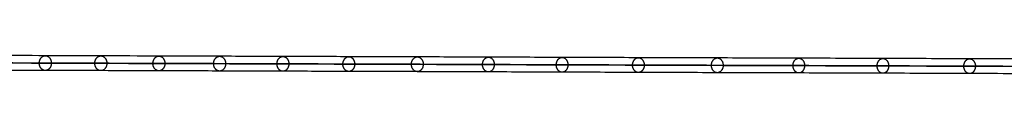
# Model space of a CAD drawing. Header units: millimetres. Extents: x -1110 to 1090, y -14 to 15.
# Tile 4 of 11: x -925 to -738, y -1 to 3. Entities that reach past the tile are written whole.
import ezdxf

# ---------------------------------------------------------------- set-up
doc = ezdxf.new("R2010")
doc.units = ezdxf.units.MM
doc.layers.add('CABLE', color=7, linetype='Continuous')

msp = doc.modelspace()

# ---------------------------------------------------------------- linework, layer by layer
at = {"layer": 'CABLE'}
for points, knots in [([(-727.73, 1.96, 253.62), (-733.39, 1.98, 260.72), (-744.55, 2.02, 274.75), (-761.01, 2.08, 295.58), (-776.97, 2.13, 315.93), (-792.44, 2.18, 335.8), (-807.42, 2.23, 355.19), (-821.9, 2.28, 374.08), (-835.89, 2.33, 392.5), (-849.39, 2.38, 410.43), (-862.39, 2.42, 427.88), (-874.9, 2.46, 444.85), (-886.92, 2.5, 461.33), (-898.44, 2.54, 477.33), (-909.47, 2.57, 492.85), (-920, 2.61, 507.88), (-928.44, 2.64, 520.1), (-934.95, 2.66, 529.65), (-939.64, 2.67, 536.6), (-944.25, 2.69, 543.48), (-948.7, 2.7, 550.18), (-953.05, 2.71, 556.82), (-957.26, 2.73, 563.28), (-961.37, 2.74, 569.68), (-965.32, 2.75, 575.9), (-969.19, 2.76, 582.05), (-972.9, 2.78, 588.03), (-976.51, 2.79, 593.94), (-979.97, 2.8, 599.68), (-983.34, 2.81, 605.35), (-986.56, 2.82, 610.85), (-989.68, 2.82, 616.28), (-992.18, 2.83, 620.7), (-994.14, 2.84, 624.21), (-995.55, 2.84, 626.77), (-996.93, 2.85, 629.31), (-998.28, 2.85, 631.81), (-999.61, 2.85, 634.29), (-1001.32, 2.86, 637.52), (-1002.98, 2.86, 640.72), (-1004.59, 2.87, 643.88), (-1005.75, 2.87, 646.2), (-1006.89, 2.87, 648.5), (-1008, 2.87, 650.76), (-1009.08, 2.88, 653), (-1010.12, 2.88, 655.19), (-1011.13, 2.88, 657.37), (-1012.11, 2.89, 659.51), (-1013.07, 2.89, 661.62), (-1013.99, 2.89, 663.71), (-1014.88, 2.89, 665.76), (-1015.74, 2.89, 667.79), (-1016.57, 2.9, 669.78), (-1017.37, 2.9, 671.74), (-1018.14, 2.9, 673.67), (-1018.87, 2.9, 675.57), (-1019.58, 2.9, 677.44), (-1020.25, 2.9, 679.28), (-1020.89, 2.9, 681.09), (-1021.51, 2.9, 682.87), (-1022.09, 2.91, 684.62), (-1022.64, 2.91, 686.34), (-1023.16, 2.91, 688.03), (-1023.65, 2.91, 689.69), (-1024.11, 2.91, 691.31), (-1024.53, 2.91, 692.91), (-1024.93, 2.91, 694.48), (-1025.18, 2.91, 695.52), (-1025.3, 2.91, 696.03)], [0, 0, 0, 0, 27.235592, 53.785722, 79.650681, 104.830781, 129.326365, 153.137801, 176.265493, 198.709879, 220.47144, 241.550705, 261.948254, 281.664727, 300.700834, 319.057364, 336.735196, 345.235256, 353.735315, 361.897072, 370.058829, 377.882909, 385.706989, 393.194102, 400.681215, 407.832173, 414.983131, 421.798864, 428.614597, 435.096181, 441.577765, 447.726451, 453.875137, 456.825092, 459.775046, 462.642346, 465.509645, 468.294514, 471.079383, 476.484752, 479.105521, 481.72629, 484.265439, 486.804588, 489.26244, 491.720293, 494.097206, 496.47412, 498.770491, 501.066862, 503.303096, 505.499395, 507.655884, 509.772694, 511.849967, 513.88785, 515.8865, 517.846082, 519.766774, 521.648761, 523.492244, 525.297433, 527.064555, 528.793849, 530.485572, 532.139999, 533.757421, 535.338075, 535.338075, 535.338075, 535.338075]), ([(-728.83, 0.56, 252.75), (-734.49, 0.58, 259.85), (-745.65, 0.62, 273.88), (-762.11, 0.68, 294.72), (-778.08, 0.73, 315.07), (-793.55, 0.78, 334.95), (-808.53, 0.83, 354.33), (-823.02, 0.88, 373.24), (-837.01, 0.93, 391.66), (-850.51, 0.98, 409.6), (-863.52, 1.02, 427.05), (-876.03, 1.06, 444.03), (-888.05, 1.1, 460.51), (-899.58, 1.14, 476.52), (-910.61, 1.17, 492.05), (-921.16, 1.21, 507.09), (-929.59, 1.24, 519.31), (-936.11, 1.26, 528.87), (-940.81, 1.27, 535.82), (-945.41, 1.29, 542.7), (-949.87, 1.3, 549.42), (-954.23, 1.31, 556.05), (-958.43, 1.33, 562.53), (-962.55, 1.34, 568.92), (-966.51, 1.35, 575.15), (-970.37, 1.36, 581.31), (-974.09, 1.38, 587.3), (-977.71, 1.39, 593.22), (-981.18, 1.4, 598.97), (-984.55, 1.41, 604.64), (-987.77, 1.42, 610.15), (-990.9, 1.43, 615.58), (-993.4, 1.43, 620.02), (-995.36, 1.44, 623.53), (-996.78, 1.44, 626.1), (-998.17, 1.45, 628.64), (-999.52, 1.45, 631.15), (-1000.85, 1.45, 633.63), (-1002.56, 1.46, 636.88), (-1004.23, 1.46, 640.08), (-1005.84, 1.47, 643.25), (-1007.01, 1.47, 645.58), (-1008.15, 1.47, 647.88), (-1009.26, 1.48, 650.15), (-1010.34, 1.48, 652.39), (-1011.39, 1.48, 654.6), (-1012.41, 1.48, 656.78), (-1013.39, 1.49, 658.93), (-1014.35, 1.49, 661.05), (-1015.27, 1.49, 663.15), (-1016.17, 1.49, 665.21), (-1017.03, 1.49, 667.24), (-1017.87, 1.5, 669.25), (-1018.67, 1.5, 671.22), (-1019.44, 1.5, 673.16), (-1020.18, 1.5, 675.07), (-1020.89, 1.5, 676.95), (-1021.57, 1.5, 678.8), (-1022.22, 1.5, 680.63), (-1022.83, 1.51, 682.42), (-1023.42, 1.51, 684.18), (-1023.98, 1.51, 685.92), (-1024.5, 1.51, 687.62), (-1024.99, 1.51, 689.3), (-1025.46, 1.51, 690.94), (-1025.89, 1.51, 692.56), (-1026.29, 1.51, 694.15), (-1026.54, 1.51, 695.2), (-1026.66, 1.51, 695.72), (-1026.67, 1.51, 695.77), (-1026.69, 1.51, 695.82), (-1026.7, 1.51, 695.87)], [0, 0, 0, 0, 27.267565, 53.848863, 79.744184, 104.953845, 129.478184, 153.317573, 176.472415, 198.943149, 220.730257, 241.834267, 262.255761, 281.99538, 301.053834, 319.431913, 337.130497, 345.640535, 354.150573, 362.321911, 370.49325, 378.326514, 386.159779, 393.655682, 401.151585, 408.310937, 415.470289, 422.294024, 429.117758, 435.606951, 442.096144, 448.252048, 454.407952, 457.361369, 460.314787, 463.185452, 466.056117, 468.844256, 471.632394, 477.044109, 479.667954, 482.2918, 484.83393, 487.376059, 489.836797, 492.297534, 494.677239, 497.056943, 499.35601, 501.655076, 503.893935, 506.092812, 508.251833, 510.371129, 512.45084, 514.491115, 516.492111, 518.453994, 520.37694, 522.261137, 524.106783, 525.914092, 527.683288, 529.414612, 531.108322, 532.76469, 534.384011, 535.966599, 535.966599, 535.966599, 536.125454, 536.125454, 536.125454, 536.125454]), ([(-727.73, -0.84, 253.62), (-733.39, -0.82, 260.72), (-744.55, -0.78, 274.75), (-761.01, -0.72, 295.59), (-776.98, -0.67, 315.94), (-792.45, -0.62, 335.81), (-807.42, -0.57, 355.19), (-821.91, -0.52, 374.09), (-835.9, -0.47, 392.51), (-849.39, -0.42, 410.44), (-862.4, -0.38, 427.89), (-874.91, -0.34, 444.86), (-886.92, -0.3, 461.34), (-898.44, -0.26, 477.34), (-909.47, -0.23, 492.85), (-920.01, -0.19, 507.89), (-928.44, -0.16, 520.1), (-934.95, -0.14, 529.66), (-939.65, -0.13, 536.61), (-944.25, -0.11, 543.48), (-948.7, -0.1, 550.19), (-953.06, -0.09, 556.82), (-957.26, -0.07, 563.29), (-961.37, -0.06, 569.68), (-965.33, -0.05, 575.9), (-969.19, -0.04, 582.06), (-972.9, -0.02, 588.04), (-976.51, -0.01, 593.95), (-979.98, 0, 599.69), (-983.35, 0.01, 605.35), (-986.56, 0.02, 610.85), (-989.68, 0.02, 616.28), (-992.18, 0.03, 620.7), (-994.14, 0.04, 624.21), (-995.55, 0.04, 626.77), (-996.94, 0.05, 629.31), (-998.29, 0.05, 631.81), (-999.61, 0.05, 634.29), (-1001.32, 0.06, 637.53), (-1002.98, 0.06, 640.72), (-1004.59, 0.07, 643.89), (-1005.76, 0.07, 646.2), (-1006.9, 0.07, 648.5), (-1008, 0.07, 650.76), (-1009.08, 0.08, 653), (-1010.12, 0.08, 655.19), (-1011.14, 0.08, 657.37), (-1012.12, 0.09, 659.51), (-1013.07, 0.09, 661.63), (-1013.99, 0.09, 663.71), (-1014.89, 0.09, 665.77), (-1015.74, 0.09, 667.79), (-1016.57, 0.1, 669.78), (-1017.37, 0.1, 671.74), (-1018.14, 0.1, 673.67), (-1018.87, 0.1, 675.57), (-1019.58, 0.1, 677.44), (-1020.25, 0.1, 679.28), (-1020.9, 0.1, 681.09), (-1021.51, 0.1, 682.87), (-1022.09, 0.11, 684.62), (-1022.64, 0.11, 686.34), (-1023.16, 0.11, 688.03), (-1023.65, 0.11, 689.69), (-1024.11, 0.11, 691.31), (-1024.54, 0.11, 692.91), (-1024.93, 0.11, 694.48), (-1025.18, 0.11, 695.52), (-1025.3, 0.11, 696.03), (-1025.3, 0.11, 696.03), (-1025.3, 0.11, 696.03), (-1025.3, 0.11, 696.03)], [0, 0, 0, 0, 27.235592, 53.785722, 79.650681, 104.830781, 129.326365, 153.137801, 176.265493, 198.709879, 220.47144, 241.550705, 261.948254, 281.664727, 300.700834, 319.057364, 336.735196, 345.235256, 353.735315, 361.897072, 370.058829, 377.882909, 385.706989, 393.194102, 400.681215, 407.832173, 414.983131, 421.798864, 428.614597, 435.096181, 441.577765, 447.726451, 453.875137, 456.825092, 459.775046, 462.642346, 465.509645, 468.294514, 471.079383, 476.484752, 479.105521, 481.72629, 484.265439, 486.804588, 489.26244, 491.720293, 494.097206, 496.47412, 498.770491, 501.066862, 503.303096, 505.499395, 507.655884, 509.772694, 511.849967, 513.88785, 515.8865, 517.846082, 519.766774, 521.648761, 523.492244, 525.297433, 527.064555, 528.793849, 530.485572, 532.139999, 533.757421, 535.338153, 535.338153, 535.338153, 535.33823, 535.33823, 535.33823, 535.33823]), ([(-1023.9, 1.51, 696.19), (-1023.79, 1.51, 695.74), (-1023.56, 1.51, 694.76), (-1023.18, 1.51, 693.27), (-1022.76, 1.51, 691.68), (-1022.3, 1.51, 690.07), (-1021.82, 1.51, 688.43), (-1021.3, 1.51, 686.76), (-1020.76, 1.5, 685.05), (-1020.18, 1.5, 683.32), (-1019.57, 1.5, 681.55), (-1018.93, 1.5, 679.76), (-1018.27, 1.5, 677.93), (-1017.56, 1.5, 676.07), (-1016.83, 1.5, 674.18), (-1016.07, 1.5, 672.26), (-1015.28, 1.49, 670.31), (-1014.45, 1.49, 668.33), (-1013.6, 1.49, 666.32), (-1012.71, 1.49, 664.27), (-1011.79, 1.49, 662.2), (-1010.84, 1.48, 660.09), (-1009.87, 1.48, 657.96), (-1008.85, 1.48, 655.79), (-1007.81, 1.48, 653.6), (-1006.74, 1.47, 651.37), (-1005.64, 1.47, 649.12), (-1004.5, 1.47, 646.83), (-1003.34, 1.47, 644.52), (-1001.74, 1.46, 641.36), (-1000.08, 1.46, 638.17), (-998.37, 1.45, 634.95), (-997.05, 1.45, 632.47), (-995.71, 1.44, 629.98), (-994.32, 1.44, 627.44), (-992.91, 1.44, 624.89), (-990.96, 1.43, 621.39), (-988.47, 1.42, 616.97), (-985.35, 1.42, 611.55), (-982.14, 1.41, 606.06), (-978.77, 1.4, 600.4), (-975.32, 1.39, 594.67), (-971.7, 1.37, 588.77), (-968, 1.36, 582.8), (-964.14, 1.35, 576.65), (-960.19, 1.34, 570.43), (-956.08, 1.33, 564.05), (-951.88, 1.31, 557.59), (-947.53, 1.3, 550.96), (-943.08, 1.29, 544.25), (-938.48, 1.27, 537.39), (-933.79, 1.26, 530.44), (-927.28, 1.24, 520.89), (-918.86, 1.21, 508.68), (-908.33, 1.17, 493.66), (-897.3, 1.14, 478.15), (-885.79, 1.1, 462.16), (-873.78, 1.06, 445.68), (-861.27, 1.02, 428.72), (-848.27, 0.98, 411.28), (-834.78, 0.93, 393.35), (-820.79, 0.88, 374.94), (-806.31, 0.83, 356.04), (-791.34, 0.78, 336.66), (-775.87, 0.73, 316.8), (-759.91, 0.68, 296.45), (-743.45, 0.62, 275.62), (-732.3, 0.58, 261.59), (-726.64, 0.56, 254.5)], [0, 0, 0, 0, 1.418628, 3.034171, 4.686674, 6.376432, 8.103716, 9.868784, 11.671875, 13.513215, 15.393015, 17.311474, 19.268779, 21.265105, 23.300619, 25.375478, 27.489829, 29.643811, 31.837557, 34.071192, 36.364894, 38.658595, 41.032747, 43.406898, 45.861894, 48.316889, 50.853087, 53.389284, 56.007007, 58.62473, 64.023817, 66.805449, 69.587082, 72.451048, 75.315015, 78.261541, 81.208067, 87.349606, 93.491145, 99.965196, 106.439247, 113.247058, 120.054869, 127.197516, 134.340162, 141.818573, 149.296984, 157.111971, 164.926957, 173.079227, 181.231498, 189.721678, 198.211858, 215.869143, 234.204338, 253.21832, 272.911877, 293.285717, 314.340482, 336.076751, 358.49505, 381.595861, 405.379621, 429.846734, 454.997569, 480.832464, 507.351736, 534.555672, 534.555672, 534.555672, 534.555672])]:
    msp.add_open_spline(points, degree=3, knots=knots, dxfattribs=at)
for points, knots in [([(-921.27, 1.21, 507.28), (-921.27, 2.61, 507.28), (-920.12, 2.61, 508.08), (-918.97, 2.61, 508.88), (-918.97, 1.21, 508.88)], [4.39823, 4.39823, 4.39823, 6.597345, 6.597345, 8.796459, 8.796459, 8.796459]), ([(-910.73, 1.17, 492.24), (-910.73, 2.57, 492.24), (-909.58, 2.57, 493.05), (-908.44, 2.57, 493.85), (-908.44, 1.17, 493.86)], [4.39823, 4.39823, 4.39823, 6.597345, 6.597345, 8.796459, 8.796459, 8.796459]), ([(-899.7, 1.14, 476.72), (-899.69, 2.54, 476.72), (-898.56, 2.54, 477.53), (-897.42, 2.54, 478.34), (-897.42, 1.14, 478.35)], [4.39823, 4.39823, 4.39823, 6.597345, 6.597345, 8.796459, 8.796459, 8.796459]), ([(-888.17, 1.1, 460.71), (-888.17, 2.5, 460.71), (-887.04, 2.5, 461.53), (-885.9, 2.5, 462.35), (-885.9, 1.1, 462.35)], [4.39823, 4.39823, 4.39823, 6.597345, 6.597345, 8.796459, 8.796459, 8.796459]), ([(-876.15, 1.06, 444.22), (-876.15, 2.46, 444.22), (-875.02, 2.46, 445.05), (-873.89, 2.46, 445.87), (-873.89, 1.06, 445.88)], [4.39823, 4.39823, 4.39823, 6.597345, 6.597345, 8.796459, 8.796459, 8.796459]), ([(-863.64, 1.02, 427.25), (-863.64, 2.42, 427.24), (-862.51, 2.42, 428.08), (-861.39, 2.42, 428.91), (-861.39, 1.02, 428.91)], [4.39823, 4.39823, 4.39823, 6.597345, 6.597345, 8.796459, 8.796459, 8.796459]), ([(-850.63, 0.98, 409.79), (-850.63, 2.38, 409.79), (-849.51, 2.38, 410.63), (-848.39, 2.38, 411.47), (-848.39, 0.98, 411.47)], [4.39823, 4.39823, 4.39823, 6.597345, 6.597345, 8.796459, 8.796459, 8.796459]), ([(-837.14, 0.93, 391.85), (-837.13, 2.33, 391.85), (-836.02, 2.33, 392.69), (-834.9, 2.33, 393.54), (-834.9, 0.93, 393.54)], [4.39823, 4.39823, 4.39823, 6.597345, 6.597345, 8.796459, 8.796459, 8.796459]), ([(-823.14, 0.88, 373.43), (-823.14, 2.28, 373.43), (-822.03, 2.28, 374.28), (-820.92, 2.28, 375.12), (-820.92, 0.88, 375.13)], [4.39823, 4.39823, 4.39823, 6.597345, 6.597345, 8.796459, 8.796459, 8.796459]), ([(-808.66, 0.84, 354.52), (-808.66, 2.23, 354.52), (-807.55, 2.23, 355.38), (-806.44, 2.23, 356.23), (-806.44, 0.83, 356.23)], [4.39823, 4.39823, 4.39823, 6.597345, 6.597345, 8.796459, 8.796459, 8.796459]), ([(-793.68, 0.78, 335.14), (-793.68, 2.18, 335.13), (-792.57, 2.18, 335.99), (-791.46, 2.18, 336.85), (-791.47, 0.78, 336.85)], [4.39823, 4.39823, 4.39823, 6.597345, 6.597345, 8.796459, 8.796459, 8.796459]), ([(-778.21, 0.73, 315.26), (-778.2, 2.13, 315.26), (-777.1, 2.13, 316.12), (-776, 2.13, 316.98), (-776, 0.73, 316.99)], [4.39823, 4.39823, 4.39823, 6.597345, 6.597345, 8.796459, 8.796459, 8.796459]), ([(-762.24, 0.68, 294.91), (-762.24, 2.08, 294.91), (-761.14, 2.08, 295.77), (-760.04, 2.08, 296.64), (-760.04, 0.68, 296.64)], [4.39823, 4.39823, 4.39823, 6.597345, 6.597345, 8.796459, 8.796459, 8.796459]), ([(-745.78, 0.62, 274.07), (-745.78, 2.02, 274.07), (-744.68, 2.02, 274.94), (-743.58, 2.02, 275.81), (-743.58, 0.62, 275.81)], [4.39823, 4.39823, 4.39823, 6.597345, 6.597345, 8.796459, 8.796459, 8.796459]), ([(-918.97, 1.21, 508.88), (-918.97, -0.19, 508.88), (-920.12, -0.19, 508.09), (-921.27, -0.19, 507.29), (-921.27, 1.21, 507.28)], [0, 0, 0, 2.199115, 2.199115, 4.39823, 4.39823, 4.39823]), ([(-908.44, 1.17, 493.86), (-908.44, -0.23, 493.86), (-909.59, -0.23, 493.05), (-910.73, -0.22, 492.24), (-910.73, 1.17, 492.24)], [0, 0, 0, 2.199115, 2.199115, 4.39823, 4.39823, 4.39823]), ([(-897.42, 1.14, 478.35), (-897.42, -0.26, 478.35), (-898.56, -0.26, 477.53), (-899.7, -0.26, 476.72), (-899.7, 1.14, 476.72)], [0, 0, 0, 2.199115, 2.199115, 4.39823, 4.39823, 4.39823]), ([(-885.9, 1.1, 462.35), (-885.91, -0.3, 462.36), (-887.04, -0.3, 461.53), (-888.17, -0.3, 460.71), (-888.17, 1.1, 460.71)], [0, 0, 0, 2.199115, 2.199115, 4.39823, 4.39823, 4.39823]), ([(-873.89, 1.06, 445.88), (-873.9, -0.34, 445.88), (-875.03, -0.34, 445.05), (-876.15, -0.34, 444.22), (-876.15, 1.06, 444.22)], [0, 0, 0, 2.199115, 2.199115, 4.39823, 4.39823, 4.39823]), ([(-861.39, 1.02, 428.91), (-861.39, -0.38, 428.92), (-862.52, -0.38, 428.08), (-863.64, -0.38, 427.25), (-863.64, 1.02, 427.25)], [0, 0, 0, 2.199115, 2.199115, 4.39823, 4.39823, 4.39823]), ([(-848.39, 0.98, 411.47), (-848.4, -0.42, 411.47), (-849.52, -0.42, 410.63), (-850.64, -0.42, 409.79), (-850.63, 0.98, 409.79)], [0, 0, 0, 2.199115, 2.199115, 4.39823, 4.39823, 4.39823]), ([(-834.9, 0.93, 393.54), (-834.9, -0.47, 393.54), (-836.02, -0.47, 392.7), (-837.14, -0.47, 391.85), (-837.14, 0.93, 391.85)], [0, 0, 0, 2.199115, 2.199115, 4.39823, 4.39823, 4.39823]), ([(-820.92, 0.88, 375.13), (-820.92, -0.52, 375.13), (-822.03, -0.52, 374.28), (-823.15, -0.52, 373.43), (-823.14, 0.88, 373.43)], [0, 0, 0, 2.199115, 2.199115, 4.39823, 4.39823, 4.39823]), ([(-806.44, 0.83, 356.23), (-806.44, -0.57, 356.23), (-807.55, -0.57, 355.38), (-808.66, -0.57, 354.53), (-808.66, 0.84, 354.52)], [0, 0, 0, 2.199115, 2.199115, 4.39823, 4.39823, 4.39823]), ([(-791.47, 0.78, 336.85), (-791.47, -0.62, 336.85), (-792.57, -0.62, 336), (-793.68, -0.62, 335.14), (-793.68, 0.78, 335.14)], [0, 0, 0, 2.199115, 2.199115, 4.39823, 4.39823, 4.39823]), ([(-776, 0.73, 316.99), (-776, -0.67, 316.99), (-777.1, -0.67, 316.13), (-778.21, -0.67, 315.27), (-778.21, 0.73, 315.26)], [0, 0, 0, 2.199115, 2.199115, 4.39823, 4.39823, 4.39823]), ([(-760.04, 0.68, 296.64), (-760.04, -0.72, 296.64), (-761.14, -0.72, 295.78), (-762.24, -0.72, 294.91), (-762.24, 0.68, 294.91)], [0, 0, 0, 2.199115, 2.199115, 4.39823, 4.39823, 4.39823]), ([(-743.58, 0.62, 275.81), (-743.59, -0.78, 275.81), (-744.68, -0.78, 274.94), (-745.78, -0.78, 274.07), (-745.78, 0.62, 274.07)], [0, 0, 0, 2.199115, 2.199115, 4.39823, 4.39823, 4.39823])]:
    msp.add_rational_spline(points, [1, 0.707106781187, 1, 0.707106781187, 1], degree=2, knots=knots, dxfattribs=at)

doc.saveas('drawing.dxf')
